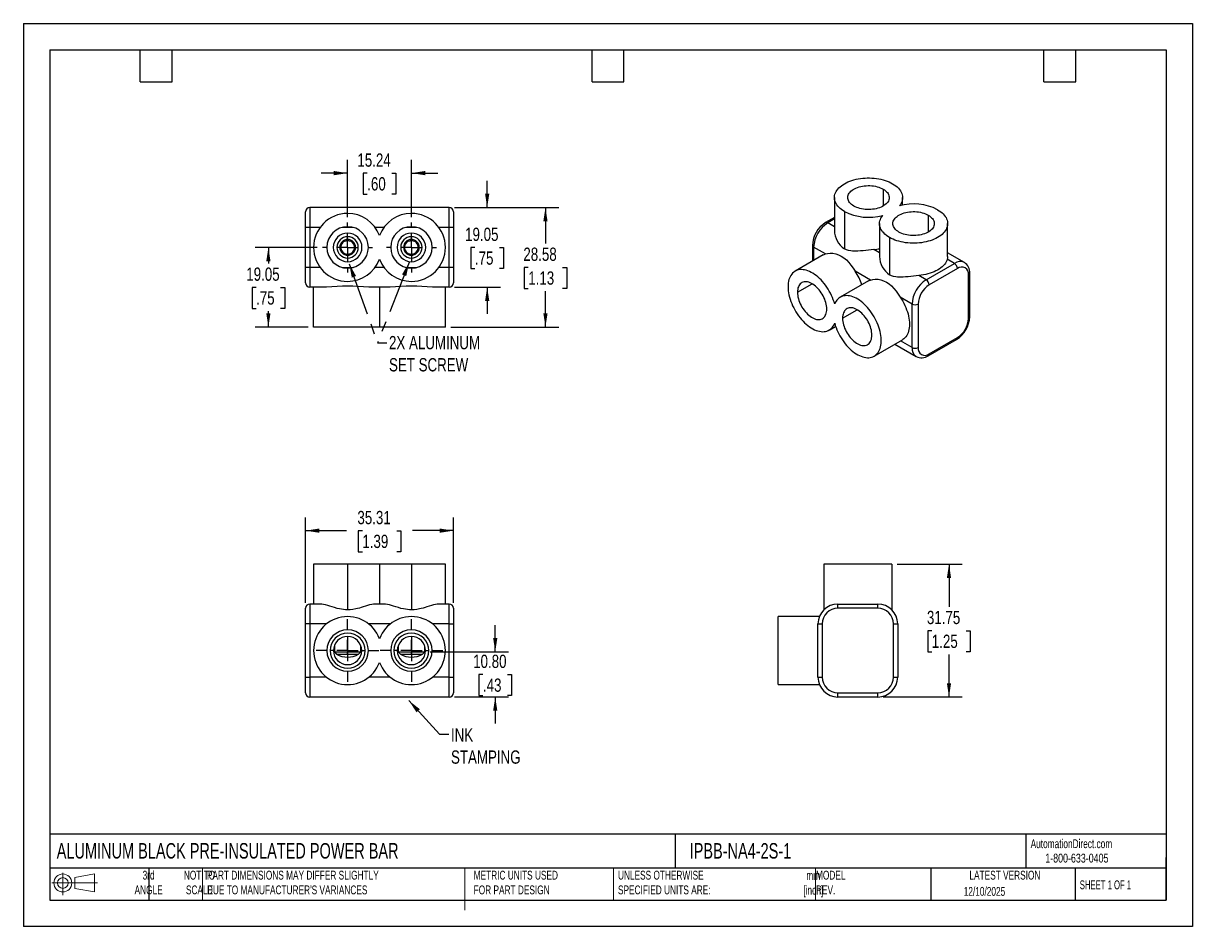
# Model space of a CAD drawing. Header units: millimetres. Extents: x 0 to 279, y 0 to 216.
import ezdxf

# ---------------------------------------------------------------- set-up
doc = ezdxf.new("R2010")
doc.units = ezdxf.units.MM
doc.linetypes.add('CENTERX2', pattern=[20.32, 12.7, -2.54, 2.54, -2.54])
doc.layers.add('CENTER', color=40, linetype='CENTERX2')
doc.layers.add('SLD-DEFPOINTS', color=7, linetype='Continuous')
doc.layers.add('DIMENSIONS', color=140, linetype='Continuous', lineweight=25)
doc.layers.add('TEXT', color=140, linetype='Continuous', lineweight=25)
doc.styles.add('SLDTEXTSTYLE0', font='TXT', dxfattribs={"width": 0.7})
doc.styles.add('SLDTEXTSTYLE1', font='TXT', dxfattribs={"width": 0.65})
doc.styles.add('SLDTEXTSTYLE2', font='TXT', dxfattribs={"width": 0.75})
doc.dimstyles.new('SLDDIMSTYLE0', dxfattribs={"dimtxt": 3.175, "dimasz": 3.302, "dimexe": 0, "dimexo": 0.0625, "dimgap": 0.79375, "dimtad": 0, "dimtih": 1, "dimtoh": 1, "dimrnd": 1e-09, "dimzin": 12, "dimdsep": 46, "dimtxsty": 'SLDTEXTSTYLE2', "dimsah": 1, "dimcen": 0.09, "dimadec": 0, "dimazin": 3, "dimtfac": 1, "dimtofl": 0, "dimtmove": 0, "dimatfit": 3, "dimfxl": 0, "dimfrac": 2, "dimtolj": 1, "dimtzin": 12, "dimarcsym": 0})
doc.dimstyles.new('SLDDIMSTYLE1', dxfattribs={"dimtxt": 3.175, "dimasz": 3.302, "dimexe": 0, "dimexo": 0.0625, "dimgap": 0.79375, "dimtad": 0, "dimtih": 1, "dimtoh": 1, "dimrnd": 1e-09, "dimzin": 4, "dimdsep": 46, "dimtxsty": 'SLDTEXTSTYLE2', "dimsah": 1, "dimcen": 0.09, "dimadec": 0, "dimazin": 1, "dimtfac": 1, "dimtmove": 0, "dimatfit": 0, "dimfxl": 0, "dimfrac": 2, "dimtolj": 1, "dimtzin": 12, "dimarcsym": 0})
doc.dimstyles.new('SLDDIMSTYLE2', dxfattribs={"dimtxt": 0.18, "dimasz": 3.302, "dimexe": 0, "dimexo": 0.0625, "dimgap": 0, "dimtad": 0, "dimtih": 1, "dimtoh": 1, "dimdec": 0, "dimrnd": 1e-09, "dimzin": 0, "dimdsep": 46, "dimtxsty": 'Standard', "dimsah": 1, "dimcen": 0.09, "dimadec": 0, "dimazin": 0, "dimtfac": 3.302, "dimtdec": 0, "dimtofl": 0, "dimtmove": 0, "dimatfit": 3, "dimfxl": 0, "dimfrac": 2, "dimtolj": 1, "dimtzin": 0, "dimarcsym": 0})
doc.dimstyles.new('SLDDIMSTYLE3', dxfattribs={"dimtxt": 3.175, "dimasz": 3.302, "dimexe": 0, "dimexo": 0.0625, "dimgap": 0.79375, "dimtad": 0, "dimtih": 1, "dimtoh": 1, "dimrnd": 1e-09, "dimzin": 12, "dimdsep": 46, "dimtxsty": 'SLDTEXTSTYLE2', "dimsah": 1, "dimcen": 0.09, "dimadec": 0, "dimazin": 3, "dimtfac": 1, "dimtmove": 0, "dimatfit": 0, "dimfxl": 0, "dimfrac": 2, "dimtolj": 1, "dimtzin": 12, "dimarcsym": 0})

# ---------------------------------------------------------------- blocks, each defined once
blk = doc.blocks.new('Block11')
at = {"color": 7, "linetype": 'Continuous', "lineweight": 18}
for p, q in [((0, 2.88), (10.87, 2.88)), ((2.59, 5.31), (2.59, 0)), ((5.48, 4.17), (10.18, 5.03)), ((5.48, 1.6), (5.48, 4.17)), ((10.18, 5.03), (10.18, 0.73)), ((5.48, 1.6), (10.18, 0.73))]:
    blk.add_line(p, q, dxfattribs=at)
for radius in [2.15, 1.29]:
    blk.add_circle((2.59, 2.88), radius, dxfattribs=at)
blk = doc.blocks.new('Block12')
at = {"layer": 'SLD-DEFPOINTS'}
blk.add_blockref('Block11', (0, 0), dxfattribs=at)
blk = doc.blocks.new('_D')
at = {"layer": 'DIMENSIONS'}
for p, q in [((67.45, 77.37), (67.45, 97.83)), ((102.76, 77.37), (102.76, 97.83)), ((67.45, 94.65), (77.25, 94.65)), ((81, 94.63), (80.03, 94.63)), ((80.03, 94.63), (80.03, 89.59)), ((89.21, 94.63), (90.18, 94.63)), ((90.18, 94.63), (90.18, 89.59)), ((102.76, 94.65), (92.96, 94.65)), ((80.03, 89.59), (81, 89.59)), ((90.18, 89.59), (89.21, 89.59))]:
    blk.add_line(p, q, dxfattribs=at)
for points in [[(67.45, 94.65), (70.75, 94.14), (70.75, 95.16)], [(102.76, 94.65), (99.45, 95.16), (99.45, 94.14)]]:
    blk.add_solid(points, dxfattribs=at)
at = {"layer": 'DIMENSIONS', "char_height": 3.175, "attachment_point": 1, "style": 'SLDTEXTSTYLE2'}
for s, insert in [('35.31', (79.82, 99.37)), ('1.39', (81, 93.68))]:
    blk.add_mtext(s, dxfattribs=dict(at, insert=insert))
blk = doc.blocks.new('_D_1')
at = {"layer": 'DIMENSIONS'}
for p, q in [((112.76, 65.68), (112.76, 72.03)), ((97.17, 65.68), (115.93, 65.68)), ((109.82, 60.26), (108.86, 60.26)), ((108.86, 60.26), (108.86, 55.22)), ((115.69, 60.26), (116.66, 60.26)), ((116.66, 60.26), (116.66, 55.22)), ((103.01, 54.89), (115.93, 54.89)), ((108.86, 55.22), (109.82, 55.22)), ((112.76, 54.89), (112.76, 48.54)), ((116.66, 55.22), (115.69, 55.22))]:
    blk.add_line(p, q, dxfattribs=at)
for points in [[(112.76, 65.68), (113.26, 68.99), (112.25, 68.99)], [(112.76, 54.89), (112.25, 51.59), (113.26, 51.59)]]:
    blk.add_solid(points, dxfattribs=at)
at = {"layer": 'DIMENSIONS', "char_height": 3.175, "attachment_point": 1, "style": 'SLDTEXTSTYLE2'}
for s, insert in [('10.80', (107.48, 65)), ('.43', (109.82, 59.31))]:
    blk.add_mtext(s, dxfattribs=dict(at, insert=insert))
blk = doc.blocks.new('SW_CENTERMARKSYMBOL_0')
at = {"layer": 'CENTER', "color": 0}
for p, q in [((0, 5.08), (0, 7.493)), ((-5.08, 0), (-7.493, 0)), ((0, 0), (-2.54, 0)), ((0, 0), (0, 2.54)), ((0, 0), (0, -2.54)), ((0, 0), (2.54, 0)), ((5.08, 0), (7.493, 0)), ((0, -5.08), (0, -7.493))]:
    blk.add_line(p, q, dxfattribs=at)
blk = doc.blocks.new('SW_CENTERMARKSYMBOL_1')
at = {"layer": 'CENTER', "color": 0}
for p, q in [((0, 5.08), (0, 7.493)), ((-5.08, 0), (-7.493, 0)), ((0, 0), (-2.54, 0)), ((0, 0), (0, 2.54)), ((0, 0), (0, -2.54)), ((0, 0), (2.54, 0)), ((5.08, 0), (7.493, 0)), ((0, -5.08), (0, -7.493))]:
    blk.add_line(p, q, dxfattribs=at)
blk = doc.blocks.new('_D_2')
at = {"layer": 'DIMENSIONS'}
for p, q in [((77.48, 169.6), (77.48, 183.28)), ((92.72, 169.6), (92.72, 183.28)), ((77.48, 180.11), (71.13, 180.11)), ((82.17, 180.08), (81.2, 180.08)), ((81.2, 180.08), (81.2, 175.04)), ((88.04, 180.08), (89, 180.08)), ((89, 180.08), (89, 175.04)), ((92.72, 180.11), (99.07, 180.11)), ((81.2, 175.04), (82.17, 175.04)), ((89, 175.04), (88.04, 175.04))]:
    blk.add_line(p, q, dxfattribs=at)
for points in [[(77.48, 180.11), (74.18, 180.62), (74.18, 179.6)], [(92.72, 180.11), (96.03, 179.6), (96.03, 180.62)]]:
    blk.add_solid(points, dxfattribs=at)
at = {"layer": 'DIMENSIONS', "char_height": 3.175, "attachment_point": 1, "style": 'SLDTEXTSTYLE2'}
for s, insert in [('15.24', (79.82, 184.82)), ('.60', (82.17, 179.14))]:
    blk.add_mtext(s, dxfattribs=dict(at, insert=insert))
blk = doc.blocks.new('_D_3')
at = {"layer": 'DIMENSIONS'}
for p, q in [((103.01, 171.88), (127.93, 171.88)), ((124.76, 171.88), (124.76, 163.3)), ((120.65, 157.57), (119.68, 157.57)), ((119.68, 157.57), (119.68, 152.53)), ((128.86, 157.57), (129.83, 157.57)), ((129.83, 157.57), (129.83, 152.53)), ((119.68, 152.53), (120.65, 152.53)), ((124.76, 143.31), (124.76, 151.88)), ((129.83, 152.53), (128.86, 152.53)), ((102.12, 143.31), (127.93, 143.31))]:
    blk.add_line(p, q, dxfattribs=at)
for points in [[(124.76, 171.88), (124.25, 168.58), (125.26, 168.58)], [(124.76, 143.31), (125.26, 146.61), (124.25, 146.61)]]:
    blk.add_solid(points, dxfattribs=at)
at = {"layer": 'DIMENSIONS', "char_height": 3.175, "attachment_point": 1, "style": 'SLDTEXTSTYLE2'}
for s, insert in [('28.58', (119.48, 162.31)), ('1.13', (120.65, 156.62))]:
    blk.add_mtext(s, dxfattribs=dict(at, insert=insert))
blk = doc.blocks.new('_D_4')
at = {"layer": 'DIMENSIONS'}
for p, q in [((70.24, 162.36), (55.37, 162.36)), ((58.55, 162.36), (58.55, 158.54)), ((55.61, 152.81), (54.65, 152.81)), ((54.65, 152.81), (54.65, 147.77)), ((61.48, 152.81), (62.44, 152.81)), ((62.44, 152.81), (62.44, 147.77)), ((54.65, 147.77), (55.61, 147.77)), ((58.55, 143.31), (58.55, 147.12)), ((62.44, 147.77), (61.48, 147.77)), ((68.09, 143.31), (55.37, 143.31))]:
    blk.add_line(p, q, dxfattribs=at)
for points in [[(58.55, 162.36), (58.04, 159.05), (59.05, 159.05)], [(58.55, 143.31), (59.05, 146.61), (58.04, 146.61)]]:
    blk.add_solid(points, dxfattribs=at)
at = {"layer": 'DIMENSIONS', "char_height": 3.175, "attachment_point": 1, "style": 'SLDTEXTSTYLE2'}
for s, insert in [('19.05', (53.27, 157.55)), ('.75', (55.61, 151.86))]:
    blk.add_mtext(s, dxfattribs=dict(at, insert=insert))
blk = doc.blocks.new('_D_5')
at = {"layer": 'DIMENSIONS'}
for p, q in [((110.83, 171.88), (110.83, 178.23)), ((103.01, 171.88), (114.01, 171.88)), ((107.9, 162.33), (106.93, 162.33)), ((106.93, 162.33), (106.93, 157.29)), ((113.77, 162.33), (114.73, 162.33)), ((114.73, 162.33), (114.73, 157.29)), ((106.93, 157.29), (107.9, 157.29)), ((114.73, 157.29), (113.77, 157.29)), ((103.01, 152.83), (114.01, 152.83)), ((110.83, 152.83), (110.83, 146.48))]:
    blk.add_line(p, q, dxfattribs=at)
for points in [[(110.83, 171.88), (111.34, 175.18), (110.33, 175.18)], [(110.83, 152.83), (110.33, 149.53), (111.34, 149.53)]]:
    blk.add_solid(points, dxfattribs=at)
at = {"layer": 'DIMENSIONS', "char_height": 3.175, "attachment_point": 1, "style": 'SLDTEXTSTYLE2'}
for s, insert in [('19.05', (105.56, 167.07)), ('.75', (107.9, 161.39))]:
    blk.add_mtext(s, dxfattribs=dict(at, insert=insert))
blk = doc.blocks.new('SW_CENTERMARKSYMBOL_2')
at = {"layer": 'CENTER', "color": 0}
for p, q in [((0, 5.08), (0, 5.969)), ((-5.08, 0), (-5.969, 0)), ((0, 0), (-2.54, 0)), ((0, 0), (0, 2.54)), ((0, 0), (0, -2.54)), ((0, 0), (2.54, 0)), ((5.08, 0), (5.969, 0)), ((0, -5.08), (0, -5.969))]:
    blk.add_line(p, q, dxfattribs=at)
blk = doc.blocks.new('SW_CENTERMARKSYMBOL_3')
at = {"layer": 'CENTER', "color": 0}
for p, q in [((0, 5.08), (0, 5.969)), ((-5.08, 0), (-5.969, 0)), ((0, 0), (-2.54, 0)), ((0, 0), (0, 2.54)), ((0, 0), (0, -2.54)), ((0, 0), (2.54, 0)), ((5.08, 0), (5.969, 0)), ((0, -5.08), (0, -5.969))]:
    blk.add_line(p, q, dxfattribs=at)
blk = doc.blocks.new('_D_6')
at = {"layer": 'DIMENSIONS'}
for p, q in [((208.8, 86.64), (224.36, 86.64)), ((221.19, 86.64), (221.19, 76.47)), ((217.08, 70.74), (216.11, 70.74)), ((216.11, 70.74), (216.11, 65.7)), ((225.29, 70.74), (226.26, 70.74)), ((226.26, 70.74), (226.26, 65.7)), ((216.11, 65.7), (217.08, 65.7)), ((221.19, 54.89), (221.19, 65.05)), ((226.26, 65.7), (225.29, 65.7)), ((205.45, 54.89), (224.36, 54.89))]:
    blk.add_line(p, q, dxfattribs=at)
for points in [[(221.19, 86.64), (220.68, 83.34), (221.69, 83.34)], [(221.19, 54.89), (221.69, 58.19), (220.68, 58.19)]]:
    blk.add_solid(points, dxfattribs=at)
at = {"layer": 'DIMENSIONS', "char_height": 3.175, "attachment_point": 1, "style": 'SLDTEXTSTYLE2'}
for s, insert in [('31.75', (215.91, 75.48)), ('1.25', (217.08, 69.79))]:
    blk.add_mtext(s, dxfattribs=dict(at, insert=insert))

msp = doc.modelspace()

# ---------------------------------------------------------------- linework, layer by layer
at = {"color": 7, "linetype": 'Continuous'}
for p, q in [((0.002, 215.903), (0.002, 0.003)), ((0.002, 215.903), (279.402, 215.903)), ((279.402, 215.903), (279.402, 0.003)), ((279.402, 0.003), (0.002, 0.003))]:
    msp.add_line(p, q, dxfattribs=at)
for p, q in [((205.452, 176.288), (205.452, 172.244)), ((193.822, 174.266), (193.822, 166.406)), ((210.078, 172.481), (210.078, 174.266)), ((67.45, 167.132), (67.45, 170.866)), ((68.466, 171.882), (68.466, 167.132)), ((101.74, 171.882), (68.466, 171.882)), ((101.74, 167.132), (101.74, 171.882)), ((102.756, 170.866), (102.756, 167.132)), ((196.202, 170.948), (196.202, 162.039)), ((193.822, 169.501), (191.689, 168.27)), ((193.822, 169.158), (192.197, 168.22)), ((193.822, 167.282), (192.197, 168.22)), ((204.598, 168.045), (204.598, 160.185)), ((216.228, 170.067), (216.228, 166.023)), ((220.854, 160.185), (220.854, 168.045)), ((68.466, 167.132), (67.45, 167.132)), ((67.45, 157.582), (67.45, 167.132)), ((70.906, 167.132), (68.466, 167.132)), ((68.466, 167.132), (68.466, 157.582)), ((78.798, 167.132), (76.168, 167.132)), ((77.483, 165.341), (77.483, 165.786)), ((77.483, 164.897), (77.483, 165.341)), ((86.146, 167.132), (84.06, 167.132)), ((94.038, 167.132), (91.408, 167.132)), ((92.723, 165.341), (92.723, 165.786)), ((92.723, 164.897), (92.723, 165.341)), ((101.74, 167.132), (99.3, 167.132)), ((101.74, 157.582), (101.74, 167.132)), ((102.756, 167.132), (101.74, 167.132)), ((102.756, 167.132), (102.756, 157.582)), ((77.483, 163.989), (77.483, 164.243)), ((77.483, 162.357), (77.483, 163.989)), ((77.483, 162.357), (77.483, 160.725)), ((92.723, 163.989), (92.723, 164.243)), ((92.723, 162.357), (92.723, 163.989)), ((92.723, 162.357), (92.723, 160.725)), ((188.541, 162.818), (188.541, 159.049)), ((191.65, 160.78), (188.839, 162.403)), ((188.839, 162.403), (188.839, 159.221)), ((206.979, 164.727), (206.979, 155.818)), ((77.483, 160.725), (77.483, 160.471)), ((77.483, 159.817), (77.483, 159.372)), ((77.483, 159.372), (77.483, 158.928)), ((92.723, 160.725), (92.723, 160.471)), ((92.723, 159.817), (92.723, 159.372)), ((92.723, 159.372), (92.723, 158.928)), ((191.151, 160.556), (184.416, 156.667)), ((204.598, 161.061), (203.224, 161.854)), ((222.479, 158.536), (220.754, 159.532)), ((224.853, 158.771), (220.854, 161.08)), ((68.466, 157.582), (67.45, 157.582)), ((67.45, 153.848), (67.45, 157.582)), ((70.906, 157.582), (68.466, 157.582)), ((68.466, 157.582), (68.466, 152.832)), ((76.168, 157.582), (78.798, 157.582)), ((86.146, 157.582), (84.06, 157.582)), ((91.408, 157.582), (94.038, 157.582)), ((101.74, 157.582), (99.3, 157.582)), ((101.74, 152.832), (101.74, 157.582)), ((102.756, 157.582), (101.74, 157.582)), ((102.756, 157.582), (102.756, 153.848)), ((202.426, 154.559), (198.78, 156.664)), ((215.725, 154.638), (222.479, 158.536)), ((223.197, 157.292), (216.444, 153.393)), ((184.977, 151.65), (188.48, 153.672)), ((201.927, 154.334), (195.192, 150.446)), ((215.725, 154.638), (214, 155.633)), ((225.837, 145.376), (225.837, 155.767)), ((226.135, 145.791), (226.135, 156.182)), ((72.441, 152.832), (68.466, 152.832)), ((69.355, 143.307), (69.355, 152.832)), ((87.681, 152.832), (82.525, 152.832)), ((85.103, 152.832), (85.103, 143.307)), ((101.74, 152.832), (97.765, 152.832)), ((100.851, 143.307), (100.851, 152.832)), ((212.367, 148.82), (209.556, 150.443)), ((212.367, 138.429), (212.367, 148.82)), ((213.804, 148.82), (213.804, 138.429)), ((195.753, 145.429), (199.256, 147.451)), ((85.103, 143.307), (69.355, 143.307)), ((100.851, 143.307), (85.103, 143.307)), ((192.543, 142.589), (194.089, 143.482)), ((203.319, 136.368), (210.055, 140.256)), ((212.367, 138.429), (209.629, 140.01)), ((216.233, 136.44), (222.987, 140.338)), ((216.444, 136.905), (223.197, 140.803)), ((208.237, 139.207), (213.351, 136.255)), ((69.355, 86.638), (69.355, 77.113)), ((77.483, 86.638), (69.355, 86.638)), ((77.483, 86.638), (77.483, 75.728)), ((85.103, 86.638), (77.483, 86.638)), ((85.103, 86.638), (85.103, 77.113)), ((92.723, 86.638), (85.103, 86.638)), ((92.723, 86.638), (92.723, 75.728)), ((100.851, 86.638), (92.723, 86.638)), ((100.851, 77.113), (100.851, 86.638)), ((191.277, 86.638), (191.277, 75.728)), ((207.533, 86.638), (191.277, 86.638)), ((207.533, 86.638), (207.533, 75.728)), ((67.45, 72.364), (67.45, 76.097)), ((68.466, 77.113), (68.466, 72.364)), ((70.906, 77.113), (68.466, 77.113)), ((86.146, 77.113), (84.06, 77.113)), ((101.74, 77.113), (99.3, 77.113)), ((101.74, 72.364), (101.74, 77.113)), ((102.756, 76.097), (102.756, 72.364)), ((194.63, 76.097), (194.63, 77.113)), ((194.63, 77.113), (204.18, 77.113)), ((204.18, 76.097), (194.63, 76.097)), ((204.18, 76.097), (204.18, 77.113)), ((190.215, 74.116), (180.355, 74.116)), ((180.355, 57.86), (180.355, 74.116)), ((67.45, 59.638), (67.45, 72.364)), ((68.466, 72.364), (67.45, 72.364)), ((72.441, 72.364), (68.466, 72.364)), ((68.466, 72.364), (68.466, 59.638)), ((87.681, 72.364), (82.525, 72.364)), ((101.74, 72.364), (97.765, 72.364)), ((101.74, 59.638), (101.74, 72.364)), ((101.74, 72.364), (102.756, 72.364)), ((102.756, 72.364), (102.756, 59.638)), ((189.88, 72.364), (190.896, 72.364)), ((189.88, 59.638), (189.88, 72.364)), ((190.896, 72.364), (190.896, 59.638)), ((207.914, 59.638), (207.914, 72.364)), ((207.914, 72.364), (208.93, 72.364)), ((208.93, 72.364), (208.93, 59.638)), ((74.308, 67.104), (74.308, 65.683)), ((77.483, 69.354), (77.483, 65.683)), ((80.658, 65.683), (80.658, 67.104)), ((89.548, 67.104), (89.548, 65.683)), ((92.723, 69.354), (92.723, 65.683)), ((95.898, 65.683), (95.898, 67.104)), ((74.118, 65.988), (73.292, 65.988)), ((74.308, 65.683), (74.862, 65.129)), ((74.308, 65.683), (77.483, 65.683)), ((74.862, 65.129), (77.483, 65.129)), ((77.483, 65.129), (77.483, 65.683)), ((77.483, 65.683), (80.658, 65.683)), ((77.483, 65.129), (80.104, 65.129)), ((80.104, 65.129), (80.658, 65.683)), ((80.849, 65.988), (81.674, 65.988)), ((89.358, 65.988), (88.532, 65.988)), ((89.548, 65.683), (90.102, 65.129)), ((89.548, 65.683), (92.723, 65.683)), ((90.102, 65.129), (92.723, 65.129)), ((92.723, 65.129), (92.723, 65.683)), ((92.723, 65.683), (95.898, 65.683)), ((92.723, 65.129), (95.344, 65.129)), ((95.344, 65.129), (95.898, 65.683)), ((96.089, 65.988), (96.914, 65.988)), ((67.45, 59.638), (68.466, 59.638)), ((67.45, 55.904), (67.45, 59.638)), ((68.466, 59.638), (68.466, 54.888)), ((72.409, 59.638), (68.466, 59.638)), ((87.649, 59.638), (82.557, 59.638)), ((101.74, 59.638), (97.797, 59.638)), ((101.74, 54.888), (101.74, 59.638)), ((101.74, 59.638), (102.756, 59.638)), ((102.756, 59.638), (102.756, 55.904)), ((189.88, 59.638), (190.896, 59.638)), ((207.914, 59.638), (208.93, 59.638)), ((180.355, 57.86), (190.225, 57.86)), ((194.63, 55.904), (204.18, 55.904)), ((194.63, 54.888), (194.63, 55.904)), ((204.18, 54.888), (204.18, 55.904)), ((101.74, 54.888), (68.466, 54.888)), ((204.18, 54.888), (194.63, 54.888))]:
    msp.add_line(p, q)
at = {"color": 140, "linetype": 'Continuous', "lineweight": 18}
for p, q in [((42.837, 13.97), (42.837, 6.35)), ((105.484, 13.97), (105.484, 6.35)), ((105.484, 11.592), (105.484, 3.972)), ((140.998, 13.97), (140.998, 6.35)), ((189.301, 13.97), (189.301, 6.35))]:
    msp.add_line(p, q, dxfattribs=at)
at = {"flags": 128}
for points in [[(196.202, 170.948), (195.824, 171.182), (195.473, 171.431), (195.153, 171.693), (194.865, 171.966), (194.61, 172.251), (194.388, 172.545), (194.203, 172.847), (194.053, 173.155), (193.94, 173.469), (193.864, 173.786), (193.826, 174.106), (193.826, 174.426), (193.864, 174.746), (193.94, 175.063), (194.053, 175.377), (194.203, 175.686), (194.388, 175.988), (194.61, 176.281), (194.865, 176.566), (195.153, 176.84), (195.473, 177.101), (195.824, 177.35), (196.202, 177.584), (196.608, 177.803), (197.038, 178.005), (197.492, 178.19), (197.966, 178.356), (198.459, 178.504), (198.968, 178.631), (199.491, 178.738), (200.025, 178.825), (200.569, 178.89), (201.119, 178.934), (201.672, 178.956), (202.227, 178.956), (202.781, 178.934), (203.331, 178.89), (203.874, 178.825), (204.409, 178.738), (204.932, 178.631), (205.441, 178.504), (205.933, 178.356), (206.408, 178.19), (206.861, 178.005), (207.291, 177.803), (207.697, 177.584)], [(198.447, 172.244), (198.148, 172.434), (197.878, 172.638), (197.642, 172.855), (197.44, 173.084), (197.275, 173.322), (197.147, 173.568), (197.058, 173.819), (197.008, 174.074), (196.998, 174.33), (197.028, 174.586), (197.097, 174.84), (197.206, 175.088), (197.353, 175.331), (197.537, 175.564), (197.756, 175.787), (198.009, 175.998), (198.294, 176.195), (198.608, 176.377), (198.949, 176.541), (199.315, 176.687), (199.701, 176.814), (200.106, 176.92), (200.525, 177.005), (200.956, 177.067), (201.395, 177.107), (201.839, 177.125), (202.283, 177.119), (202.725, 177.09), (203.16, 177.039), (203.586, 176.965), (203.998, 176.869), (204.394, 176.753), (204.77, 176.617), (205.124, 176.461), (205.452, 176.288)], [(205.452, 176.288), (205.752, 176.099), (206.021, 175.894), (206.258, 175.677), (206.459, 175.449), (206.625, 175.211), (206.753, 174.965), (206.842, 174.713), (206.892, 174.458), (206.901, 174.202), (206.872, 173.946), (206.802, 173.693), (206.693, 173.444), (206.547, 173.202), (206.363, 172.968), (206.144, 172.745), (205.89, 172.534), (205.606, 172.337), (205.291, 172.156), (204.95, 171.991), (204.585, 171.845), (204.198, 171.718), (203.794, 171.612), (203.374, 171.528), (202.943, 171.465), (202.504, 171.425), (202.061, 171.408), (201.617, 171.413), (201.175, 171.442), (200.74, 171.494), (200.314, 171.567), (199.901, 171.663), (199.505, 171.779), (199.129, 171.916), (198.775, 172.071), (198.447, 172.244)], [(207.697, 177.584), (208.093, 177.339), (208.457, 177.077), (208.789, 176.802), (209.085, 176.513), (209.345, 176.213), (209.567, 175.903), (209.75, 175.585), (209.893, 175.26), (209.996, 174.93), (210.058, 174.597), (210.078, 174.261), (210.056, 173.926), (209.994, 173.593), (209.89, 173.263), (209.745, 172.938), (209.561, 172.62), (209.338, 172.31)], [(218.473, 171.363), (218.852, 171.129), (219.202, 170.88), (219.523, 170.619), (219.811, 170.345), (220.066, 170.06), (220.287, 169.766), (220.473, 169.465), (220.623, 169.156), (220.736, 168.842), (220.811, 168.525), (220.849, 168.205), (220.849, 167.885), (220.811, 167.565), (220.736, 167.248), (220.623, 166.934), (220.473, 166.626), (220.287, 166.324), (220.066, 166.03), (219.811, 165.745), (219.523, 165.472), (219.202, 165.21), (218.852, 164.961), (218.473, 164.727), (218.068, 164.509), (217.637, 164.306), (217.184, 164.122), (216.71, 163.955), (216.217, 163.808), (215.708, 163.68), (215.185, 163.573), (214.65, 163.486), (214.107, 163.421), (213.557, 163.378), (213.004, 163.356), (212.449, 163.356), (211.895, 163.378), (211.345, 163.421), (210.802, 163.486), (210.267, 163.573), (209.744, 163.68), (209.235, 163.808), (208.742, 163.955), (208.268, 164.122), (207.815, 164.306), (207.384, 164.509), (206.979, 164.727)], [(209.224, 166.023), (208.924, 166.213), (208.655, 166.417), (208.418, 166.634), (208.216, 166.863), (208.051, 167.101), (207.923, 167.346), (207.834, 167.598), (207.784, 167.853), (207.774, 168.109), (207.804, 168.365), (207.874, 168.619), (207.982, 168.867), (208.129, 169.11), (208.313, 169.343), (208.532, 169.566), (208.785, 169.777), (209.07, 169.974), (209.384, 170.156), (209.726, 170.32), (210.091, 170.466), (210.477, 170.593), (210.882, 170.699), (211.302, 170.784), (211.733, 170.846), (212.171, 170.886), (212.615, 170.904), (213.059, 170.898), (213.501, 170.869), (213.936, 170.818), (214.362, 170.744), (214.774, 170.648), (215.17, 170.532), (215.547, 170.395), (215.9, 170.24), (216.228, 170.067)], [(206.979, 164.727), (206.583, 164.973), (206.218, 165.234), (205.887, 165.509), (205.591, 165.798), (205.331, 166.098), (205.109, 166.408), (204.926, 166.726), (204.782, 167.051), (204.68, 167.381), (204.618, 167.715), (204.598, 168.05), (204.619, 168.385), (204.682, 168.718), (204.786, 169.048), (204.93, 169.373), (205.115, 169.691), (205.338, 170.001)], [(216.228, 170.067), (216.528, 169.878), (216.797, 169.673), (217.034, 169.456), (217.236, 169.228), (217.401, 168.989), (217.529, 168.744), (217.618, 168.492), (217.668, 168.237), (217.678, 167.981), (217.648, 167.725), (217.578, 167.472), (217.47, 167.223), (217.323, 166.981), (217.139, 166.747), (216.92, 166.524), (216.667, 166.313), (216.382, 166.116), (216.068, 165.935), (215.727, 165.77), (215.361, 165.624), (214.975, 165.497), (214.57, 165.391), (214.151, 165.307), (213.72, 165.244), (213.281, 165.204), (212.837, 165.187), (212.393, 165.192), (211.951, 165.221), (211.516, 165.272), (211.09, 165.346), (210.678, 165.442), (210.282, 165.558), (209.905, 165.695), (209.552, 165.85), (209.224, 166.023)], [(75.635, 162.357), (75.789, 162.622), (75.937, 162.88)], [(75.937, 161.834), (75.789, 162.092), (75.635, 162.357)], [(76.257, 163.434), (76.406, 163.692), (76.559, 163.957)], [(76.559, 163.957), (76.866, 163.957), (77.163, 163.957)], [(77.803, 163.957), (78.1, 163.957), (78.407, 163.957)], [(78.407, 163.957), (78.56, 163.692), (78.709, 163.434)], [(79.029, 162.88), (79.177, 162.622), (79.331, 162.357)], [(79.331, 162.357), (79.177, 162.092), (79.029, 161.834)], [(90.875, 162.357), (91.029, 162.622), (91.177, 162.88)], [(91.177, 161.834), (91.029, 162.092), (90.875, 162.357)], [(91.497, 163.434), (91.646, 163.692), (91.799, 163.957)], [(91.799, 163.957), (92.106, 163.957), (92.403, 163.957)], [(93.043, 163.957), (93.34, 163.957), (93.647, 163.957)], [(93.647, 163.957), (93.8, 163.692), (93.949, 163.434)], [(94.269, 162.88), (94.417, 162.622), (94.571, 162.357)], [(94.571, 162.357), (94.417, 162.092), (94.269, 161.834)], [(76.559, 160.757), (76.406, 161.022), (76.257, 161.279)], [(77.163, 160.757), (76.866, 160.757), (76.559, 160.757)], [(78.407, 160.757), (78.1, 160.757), (77.803, 160.757)], [(78.709, 161.279), (78.56, 161.022), (78.407, 160.757)], [(91.799, 160.757), (91.646, 161.022), (91.497, 161.279)], [(92.403, 160.757), (92.106, 160.757), (91.799, 160.757)], [(93.647, 160.757), (93.34, 160.757), (93.043, 160.757)], [(93.949, 161.279), (93.8, 161.022), (93.647, 160.757)], [(191.151, 160.556), (191.346, 160.658), (191.65, 160.78)], [(191.65, 160.78), (192.193, 160.915), (192.807, 160.975), (193.458, 160.949), (194.128, 160.829), (194.798, 160.61), (195.453, 160.289), (196.075, 159.873), (196.667, 159.364), (197.229, 158.771), (197.759, 158.118), (198.274, 157.406), (198.78, 156.664)], [(203.224, 161.854), (202.595, 161.79), (201.951, 161.714), (201.296, 161.635), (200.664, 161.563), (200.047, 161.503), (199.442, 161.462), (198.98, 161.447), (198.541, 161.451), (198.123, 161.477), (197.725, 161.525), (197.175, 161.64), (196.668, 161.811), (196.202, 162.039)], [(220.754, 159.532), (220.645, 159.211), (220.498, 158.894), (220.313, 158.585), (220.092, 158.284), (219.834, 157.992), (219.542, 157.712), (219.217, 157.443), (218.86, 157.189), (218.473, 156.95), (218.059, 156.726), (217.618, 156.52), (217.154, 156.333), (216.668, 156.164), (216.163, 156.015), (215.641, 155.887), (215.105, 155.781), (214.557, 155.696), (214, 155.633)], [(220.854, 160.185), (220.829, 159.875), (220.754, 159.532)], [(193.867, 148.827), (193.715, 149.342), (193.538, 149.859), (193.335, 150.375), (193.11, 150.887), (192.861, 151.393), (192.592, 151.89), (192.303, 152.376), (191.995, 152.849), (191.67, 153.307), (191.329, 153.746), (190.975, 154.166), (190.609, 154.564), (190.232, 154.937), (189.847, 155.285), (189.455, 155.606), (189.058, 155.897), (188.659, 156.158), (188.259, 156.387), (187.86, 156.584), (187.463, 156.747), (187.072, 156.875), (186.688, 156.969), (186.312, 157.026), (185.947, 157.048), (185.594, 157.034), (185.255, 156.984), (184.932, 156.898), (184.625, 156.777), (184.338, 156.621), (184.071, 156.431), (183.825, 156.208), (183.601, 155.954), (183.402, 155.669), (183.227, 155.354), (183.077, 155.012), (182.954, 154.643), (182.857, 154.251), (182.788, 153.835), (182.746, 153.4), (182.732, 152.946)], [(191.982, 147.606), (191.968, 147.977), (191.925, 148.361), (191.855, 148.755), (191.758, 149.156), (191.635, 149.561), (191.486, 149.967), (191.313, 150.37), (191.117, 150.766), (190.9, 151.154), (190.663, 151.53), (190.409, 151.89), (190.139, 152.231), (189.856, 152.552), (189.562, 152.85), (189.259, 153.121), (188.949, 153.364), (188.636, 153.578), (188.322, 153.759), (188.009, 153.907), (187.7, 154.021), (187.397, 154.099), (187.103, 154.142), (186.82, 154.148), (186.55, 154.117), (186.296, 154.051), (186.059, 153.949), (185.842, 153.812), (185.646, 153.641), (185.473, 153.438), (185.324, 153.205), (185.2, 152.942), (185.103, 152.653), (185.033, 152.34), (184.991, 152.004), (184.977, 151.65)], [(201.927, 154.334), (202.127, 154.439), (202.426, 154.559)], [(202.426, 154.559), (202.969, 154.694), (203.583, 154.754), (204.234, 154.728), (204.905, 154.608), (205.574, 154.389), (206.229, 154.068), (206.852, 153.652), (207.443, 153.143), (208.006, 152.55), (208.535, 151.897), (209.051, 151.185), (209.556, 150.443)], [(214, 155.633), (213.371, 155.569), (212.727, 155.493), (212.072, 155.414), (211.441, 155.342), (210.823, 155.282), (210.218, 155.241), (209.756, 155.226), (209.317, 155.23), (208.899, 155.255), (208.501, 155.303), (207.951, 155.419), (207.445, 155.59), (206.979, 155.818)], [(182.732, 152.946), (182.746, 152.476), (182.788, 151.992), (182.857, 151.497), (182.954, 150.993), (183.077, 150.482), (183.227, 149.967), (183.402, 149.45), (183.601, 148.934), (183.825, 148.422), (184.071, 147.915), (184.338, 147.417), (184.625, 146.929), (184.932, 146.455), (185.255, 145.996), (185.594, 145.554), (185.947, 145.132), (186.312, 144.732), (186.688, 144.356), (187.072, 144.006), (187.463, 143.682), (187.86, 143.388), (188.259, 143.124), (188.659, 142.891), (189.058, 142.691), (189.455, 142.524), (189.847, 142.392), (190.232, 142.296), (190.609, 142.234), (190.975, 142.209), (191.329, 142.219), (191.67, 142.266), (191.995, 142.348), (192.303, 142.466), (192.592, 142.618), (192.861, 142.804), (193.11, 143.023), (193.335, 143.275), (193.538, 143.557), (193.715, 143.869), (193.867, 144.208)], [(184.977, 151.65), (184.991, 151.279), (185.033, 150.895), (185.103, 150.501), (185.2, 150.1), (185.324, 149.695), (185.473, 149.289), (185.646, 148.887), (185.842, 148.49), (186.059, 148.102), (186.296, 147.727), (186.55, 147.367), (186.82, 147.025), (187.103, 146.704), (187.397, 146.407), (187.7, 146.135), (188.009, 145.892), (188.322, 145.679), (188.636, 145.497), (188.949, 145.349), (189.259, 145.235), (189.562, 145.157), (189.856, 145.115), (190.139, 145.109), (190.409, 145.139), (190.663, 145.206), (190.9, 145.308), (191.117, 145.445), (191.313, 145.615), (191.486, 145.818), (191.635, 146.052), (191.758, 146.314), (191.855, 146.603), (191.925, 146.917), (191.968, 147.252), (191.982, 147.606)], [(193.867, 144.208), (194.018, 143.699), (194.193, 143.189), (194.392, 142.679), (194.614, 142.174), (194.858, 141.674), (195.122, 141.182), (195.407, 140.7), (195.709, 140.232), (196.028, 139.778), (196.363, 139.342), (196.711, 138.925), (197.071, 138.529), (197.442, 138.156), (197.821, 137.808), (198.207, 137.487), (198.598, 137.193), (198.992, 136.929), (199.387, 136.696), (199.782, 136.494), (200.174, 136.325), (200.562, 136.19), (200.944, 136.088), (201.317, 136.022), (201.681, 135.99), (202.034, 135.993), (202.373, 136.032), (202.697, 136.105), (203.006, 136.213), (203.296, 136.355), (203.568, 136.53), (203.819, 136.738), (204.048, 136.977), (204.255, 137.247), (204.438, 137.546), (204.596, 137.872), (204.73, 138.225), (204.837, 138.602), (204.918, 139.002), (204.972, 139.423), (205, 139.863), (205, 140.319), (204.972, 140.791), (204.918, 141.274), (204.837, 141.768), (204.73, 142.269), (204.596, 142.776), (204.438, 143.285), (204.255, 143.796), (204.048, 144.304), (203.819, 144.808), (203.568, 145.306), (203.296, 145.794), (203.006, 146.272), (202.697, 146.735), (202.373, 147.183), (202.034, 147.613), (201.681, 148.024), (201.317, 148.412), (200.944, 148.777), (200.562, 149.116), (200.174, 149.428), (199.782, 149.712), (199.387, 149.966), (198.992, 150.189), (198.598, 150.38), (198.207, 150.538), (197.821, 150.662), (197.442, 150.752), (197.071, 150.807), (196.711, 150.827), (196.363, 150.812), (196.028, 150.762), (195.709, 150.677), (195.407, 150.558), (195.122, 150.405), (194.858, 150.219), (194.614, 150), (194.392, 149.751), (194.193, 149.471), (194.018, 149.163), (193.867, 148.827)], [(209.556, 150.443), (209.859, 149.971), (210.143, 149.486), (210.408, 148.991), (210.652, 148.488), (210.873, 147.979), (211.071, 147.467), (211.244, 146.954), (211.393, 146.442), (211.516, 145.935), (211.612, 145.434), (211.681, 144.942), (211.723, 144.461), (211.738, 143.994), (211.725, 143.543), (211.685, 143.109), (211.618, 142.696), (211.524, 142.304), (211.403, 141.937), (211.256, 141.595), (211.084, 141.28), (210.888, 140.994), (210.669, 140.739), (210.427, 140.514), (210.163, 140.322), (210.055, 140.256)], [(202.758, 141.385), (202.744, 141.756), (202.702, 142.14), (202.632, 142.534), (202.535, 142.935), (202.411, 143.34), (202.262, 143.746), (202.089, 144.149), (201.893, 144.545), (201.676, 144.933), (201.439, 145.308), (201.185, 145.669), (200.915, 146.01), (200.632, 146.331), (200.338, 146.629), (200.035, 146.9), (199.726, 147.143), (199.413, 147.357), (199.099, 147.538), (198.786, 147.686), (198.476, 147.8), (198.173, 147.878), (197.879, 147.921), (197.596, 147.927), (197.326, 147.896), (197.072, 147.83), (196.835, 147.728), (196.618, 147.591), (196.422, 147.42), (196.249, 147.217), (196.1, 146.983), (195.977, 146.721), (195.88, 146.432), (195.81, 146.119), (195.767, 145.783), (195.753, 145.429)], [(195.753, 145.429), (195.767, 145.058), (195.81, 144.674), (195.88, 144.28), (195.977, 143.879), (196.1, 143.474), (196.249, 143.068), (196.422, 142.666), (196.618, 142.269), (196.835, 141.881), (197.072, 141.506), (197.326, 141.146), (197.596, 140.804), (197.879, 140.483), (198.173, 140.185), (198.476, 139.914), (198.786, 139.671), (199.099, 139.458), (199.413, 139.276), (199.726, 139.128), (200.035, 139.014), (200.338, 138.936), (200.632, 138.894), (200.915, 138.888), (201.185, 138.918), (201.439, 138.985), (201.676, 139.087), (201.893, 139.224), (202.089, 139.394), (202.262, 139.597), (202.411, 139.831), (202.535, 140.093), (202.632, 140.382), (202.702, 140.696), (202.744, 141.031), (202.758, 141.385)], [(77.483, 75.728), (77.009, 75.742), (76.53, 75.783), (76.048, 75.851), (75.563, 75.943), (74.974, 76.081), (74.384, 76.244), (73.794, 76.422), (73.245, 76.593), (72.721, 76.754), (72.221, 76.896), (71.737, 77.012), (71.299, 77.087), (70.906, 77.113)], [(84.06, 77.113), (83.669, 77.087), (83.232, 77.013), (82.749, 76.897), (82.249, 76.755), (81.725, 76.595), (81.177, 76.424), (80.733, 76.288), (80.29, 76.161), (79.847, 76.045), (79.405, 75.943), (78.758, 75.825), (78.117, 75.753), (77.483, 75.728)], [(92.723, 75.728), (92.249, 75.742), (91.77, 75.783), (91.288, 75.851), (90.803, 75.943), (90.214, 76.081), (89.624, 76.244), (89.034, 76.422), (88.485, 76.593), (87.961, 76.754), (87.461, 76.896), (86.977, 77.012), (86.539, 77.087), (86.146, 77.113)], [(99.3, 77.113), (98.909, 77.087), (98.472, 77.013), (97.989, 76.897), (97.489, 76.755), (96.965, 76.595), (96.417, 76.424), (95.973, 76.288), (95.53, 76.161), (95.087, 76.045), (94.645, 75.943), (93.998, 75.825), (93.357, 75.753), (92.723, 75.728)]]:
    msp.add_lwpolyline(points, dxfattribs=at)
for centre, radius, start, end in [((68.466, 170.866), 1.016, 90, 180), ((77.483, 162.357), 8.128, 90, 270), ((77.483, 162.357), 8.128, 20.36413, 90), ((92.723, 162.357), 8.128, 90, 159.63587), ((92.723, 162.357), 8.128, 270, 90), ((101.74, 170.866), 1.016, 0, 90), ((201.988, 182.222), 12.671, 242.83227, 285.32873), ((212.688, 160.09), 12.671, 62.83227, 105.32873), ((195.245, 162.582), 6.708, 122.01099, 177.98858), ((196.115, 162.08), 7.284, 122.54186, 177.45814), ((191.902, 167.833), 0.487, 52.72882, 116.13391), ((77.483, 162.357), 4.953, 90, 270), ((77.483, 162.357), 3.429, 90, 270), ((77.483, 162.357), 2.54, 90, 270), ((77.483, 162.357), 4.953, 270, 90), ((77.483, 162.357), 3.429, 270, 90), ((77.483, 162.357), 2.54, 270, 90), ((92.723, 162.357), 4.953, 90, 270), ((92.723, 162.357), 3.429, 90, 270), ((92.723, 162.357), 2.54, 90, 270), ((92.723, 162.357), 4.953, 270, 90), ((92.723, 162.357), 3.429, 270, 90), ((92.723, 162.357), 2.54, 270, 90), ((199.068, 166.434), 5.247, 180.30436, 236.89156), ((77.483, 162.357), 1.886, 90, 270), ((77.483, 162.357), 1.632, 161.32042, 198.67958), ((77.483, 162.357), 1.632, 138.67958, 161.32042), ((77.483, 162.357), 1.632, 101.32042, 138.67958), ((77.483, 162.357), 1.632, 90, 101.32042), ((77.483, 162.357), 1.886, 270, 90), ((77.483, 162.357), 1.632, 78.67958, 90), ((77.483, 162.357), 1.632, 41.32042, 78.67958), ((77.483, 162.357), 1.632, 18.67958, 41.32042), ((77.483, 162.357), 1.632, 341.32042, 18.67958), ((92.723, 162.357), 1.886, 90, 270), ((92.723, 162.357), 1.632, 161.32042, 198.67958), ((92.723, 162.357), 1.632, 138.67958, 161.32042), ((92.723, 162.357), 1.632, 101.32042, 138.67958), ((92.723, 162.357), 1.632, 90, 101.32042), ((92.723, 162.357), 1.886, 270, 90), ((92.723, 162.357), 1.632, 78.67958, 90), ((92.723, 162.357), 1.632, 41.32042, 78.67958), ((92.723, 162.357), 1.632, 18.67958, 41.32042), ((92.723, 162.357), 1.632, 341.32042, 18.67958), ((189.027, 162.852), 0.487, 183.87612, 247.27904), ((202.03, 175.006), 13.206, 275.18849, 281.21412), ((77.483, 162.357), 1.632, 198.67958, 221.32042), ((77.483, 162.357), 1.632, 221.32042, 258.67958), ((77.483, 162.357), 1.632, 258.67958, 270), ((77.483, 162.357), 1.632, 270, 281.32042), ((77.483, 162.357), 8.128, 270, 339.63587), ((77.483, 162.357), 1.632, 281.32042, 318.67958), ((77.483, 162.357), 1.632, 318.67958, 341.32042), ((92.723, 162.357), 8.128, 200.36413, 270), ((92.723, 162.357), 1.632, 198.67958, 221.32042), ((92.723, 162.357), 1.632, 221.32042, 258.67958), ((92.723, 162.357), 1.632, 258.67958, 270), ((92.723, 162.357), 1.632, 270, 281.32042), ((92.723, 162.357), 1.632, 281.32042, 318.67958), ((92.723, 162.357), 1.632, 318.67958, 341.32042), ((209.845, 160.213), 5.247, 180.30436, 236.89156), ((187.402, 149.001), 13.717, 18.88896, 33.96151), ((223.865, 156.636), 2.352, 65.09, 126.1254), ((221.637, 157.221), 1.561, 2.60548, 57.39452), ((224.223, 156.019), 1.634, 351.11935, 128.8699), ((223.265, 156.373), 2.876, 356.19078, 56.38506), ((68.466, 153.848), 1.016, 180, 270), ((101.74, 153.848), 1.016, 270, 0), ((219.644, 148.497), 7.284, 122.54181, 177.45819), ((214.884, 153.322), 1.561, 2.60548, 57.39452), ((225.626, 156.233), 0.511, 294.37569, 354.29341), ((77.483, 106.799), 46.308, 83.7496, 96.2504), ((92.723, 106.799), 46.308, 83.7496, 96.2504), ((219.521, 148.568), 5.722, 122.52432, 177.47568), ((213.085, 150.207), 1.562, 242.60967, 297.39033), ((219.431, 146.026), 6.708, 302.01099, 357.98858), ((220.12, 145.628), 5.722, 302.52432, 357.47568), ((225.626, 145.842), 0.511, 294.37466, 354.3052), ((222.699, 140.748), 0.501, 305.01333, 6.29885), ((214.744, 138.195), 2.388, 174.35551, 234.23732), ((213.085, 139.816), 1.562, 242.60967, 297.39033), ((215.418, 138.177), 1.634, 171.11935, 308.8699), ((214.635, 138.809), 2.858, 243.20554, 304.00227), ((215.946, 136.85), 0.501, 305.0007, 6.3), ((68.466, 76.097), 1.016, 90, 180), ((101.74, 76.097), 1.016, 0, 90), ((194.63, 72.364), 4.75, 90, 180), ((194.63, 72.364), 3.734, 90, 180), ((204.18, 72.364), 4.75, 0, 90), ((204.18, 72.364), 3.734, 0, 90), ((77.483, 65.988), 8.128, 20.36413, 180), ((92.723, 65.988), 8.128, 200.36413, 159.63587), ((77.483, 65.988), 4.953, 0, 180), ((77.483, 65.988), 4.191, 0, 180), ((92.723, 65.988), 4.953, 0, 180), ((92.723, 65.988), 4.191, 0, 180), ((77.483, 65.988), 3.366, 0, 180), ((92.723, 65.988), 3.365, 0, 180), ((77.483, 65.988), 8.128, 180, 339.63587), ((77.483, 65.988), 4.953, 180, 0), ((77.483, 65.988), 4.191, 180, 0), ((77.483, 65.988), 3.366, 180, 0), ((77.483, 69.57), 5.156, 239.4529, 270), ((77.483, 69.57), 5.156, 270, 300.5471), ((92.723, 65.988), 4.953, 180, 0), ((92.723, 65.988), 4.191, 180, 0), ((92.723, 65.988), 3.365, 180, 0), ((92.723, 69.57), 5.156, 239.4529, 270), ((92.723, 69.57), 5.156, 270, 300.5471), ((194.63, 59.638), 4.75, 180, 270), ((194.63, 59.638), 3.734, 180, 270), ((204.18, 59.638), 4.75, 270, 0), ((204.18, 59.638), 3.734, 270, 0), ((68.466, 55.904), 1.016, 180, 270), ((101.74, 55.904), 1.016, 270, 0)]:
    msp.add_arc(centre, radius, start, end)
at = {"layer": 'TEXT'}
for p, q in [((6.35, 209.55), (273.05, 209.55)), ((6.35, 209.55), (6.35, 6.35)), ((27.94, 201.93), (27.94, 209.55)), ((35.56, 201.93), (35.56, 209.55)), ((135.89, 201.93), (135.89, 209.55)), ((143.51, 201.93), (143.51, 209.55)), ((243.84, 201.93), (243.84, 209.55)), ((251.46, 201.93), (251.46, 209.55)), ((273.05, 209.55), (273.05, 6.35)), ((27.94, 201.93), (35.56, 201.93)), ((135.89, 201.93), (143.51, 201.93)), ((243.84, 201.93), (251.46, 201.93)), ((273.05, 22.126), (6.35, 22.126)), ((155.759, 22.126), (155.759, 13.97)), ((239.575, 22.126), (239.575, 13.97)), ((273.05, 6.35), (273.05, 16.51)), ((273.05, 13.97), (6.35, 13.97)), ((30.003, 13.97), (30.003, 6.35)), ((216.812, 13.97), (216.812, 6.35)), ((251.349, 13.97), (251.349, 6.35)), ((6.35, 6.35), (273.05, 6.35))]:
    msp.add_line(p, q, dxfattribs=at)

# ---------------------------------------------------------------- block references
at = {"layer": 'CENTER'}
for name, p in [('SW_CENTERMARKSYMBOL_3', (77.483, 162.357)), ('SW_CENTERMARKSYMBOL_2', (92.723, 162.357)), ('SW_CENTERMARKSYMBOL_1', (77.483, 65.988)), ('SW_CENTERMARKSYMBOL_0', (92.723, 65.988))]:
    msp.add_blockref(name, p, dxfattribs=at)
at = {"layer": 'SLD-DEFPOINTS'}
msp.add_blockref('Block12', (6.838, 7.554), dxfattribs=at)

# ---------------------------------------------------------------- texts
at = {"layer": 'TEXT', "linetype": 'CENTERX2', "lineweight": 18}
for s, insert, char_height, attachment_point, style in [('2X ALUMINUM^JSET SCREW', (87.372, 141.18), 3.175, 1, 'SLDTEXTSTYLE2'), ('INK^JSTAMPING', (102.184, 47.408), 3.175, 1, 'SLDTEXTSTYLE2'), ('ALUMINUM BLACK PRE-INSULATED POWER BAR', (7.966, 19.975), 3.70417, 1, 'SLDTEXTSTYLE0'), ('IPBB-NA4-2S-1', (159.208, 19.975), 3.70417, 1, 'SLDTEXTSTYLE0'), ('AutomationDirect.com', (240.695, 20.877), 2.11667, 1, 'SLDTEXTSTYLE0'), ('1-800-633-0405', (244.192, 17.437), 2.11667, 1, 'SLDTEXTSTYLE2'), ('3rd^JANGLE', (29.931, 13.364), 2.1167, 2, 'SLDTEXTSTYLE0'), ('NOT TO^JSCALE', (42.093, 13.364), 2.11667, 2, 'SLDTEXTSTYLE0'), ("PART DIMENSIONS MAY DIFFER SLIGHTLY ^JDUE TO MANUFACTURER'S VARIANCES", (43.854, 13.364), 2.11667, 1, 'SLDTEXTSTYLE0'), ('METRIC UNITS USED ^JFOR PART DESIGN', (107.605, 13.364), 2.11667, 1, 'SLDTEXTSTYLE0'), ('UNLESS OTHERWISE ^JSPECIFIED UNITS ARE:', (142.083, 13.364), 2.11667, 1, 'SLDTEXTSTYLE0'), ('mm^J[inch]', (188.743, 13.301), 2.1167, 2, 'SLDTEXTSTYLE0'), ('MODEL ^JREV.', (189.406, 13.364), 2.11667, 1, 'SLDTEXTSTYLE0'), ('LATEST VERSION', (234.552, 13.364), 2.11667, 2, 'SLDTEXTSTYLE0'), ('12/10/2025', (229.664, 9.484), 2.1167, 2, 'SLDTEXTSTYLE0'), ('SHEET 1 OF 1', (252.441, 11.051), 2.11667, 1, 'SLDTEXTSTYLE1')]:
    msp.add_mtext(s, dxfattribs=dict(at, insert=insert, char_height=char_height, attachment_point=attachment_point, style=style))

# ---------------------------------------------------------------- dimensions: what is measured, and where the dimension line sits
at = {"layer": 'DIMENSIONS'}
for base, p1, p2, dimstyle, picture, middle in [((92.723, 180.109), (77.483, 168.326), (92.723, 168.326), 'SLDDIMSTYLE3', '_D_2', (85.103, 180.109)), ((102.756, 94.652), (67.45, 76.097), (102.756, 76.097), 'SLDDIMSTYLE0', '_D', (85.103, 94.652))]:
    dim = msp.add_linear_dim(base=base, p1=p1, p2=p2, dimstyle=dimstyle, dxfattribs=at)
    dim.commit()
    dim.dimension.update_dxf_attribs({"geometry": picture, "text_midpoint": middle, "dimtype": 160})
for base, p1, p2, dimstyle, picture, middle in [((110.834, 152.832), (101.74, 171.882), (101.74, 152.832), 'SLDDIMSTYLE3', '_D_5', (110.834, 162.357)), ((124.756088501, 171.881866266), (100.851088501, 143.306866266), (101.740088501, 171.881866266), 'SLDDIMSTYLE0', '_D_3', (124.756088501, 157.594366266)), ((58.545, 162.357), (69.355, 143.307), (71.514, 162.357), 'SLDDIMSTYLE0', '_D_4', (58.545, 152.832)), ((221.186, 54.888), (207.533, 86.638), (204.18, 54.888), 'SLDDIMSTYLE0', '_D_6', (221.186, 70.763)), ((112.756088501, 65.683305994), (101.740088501, 54.888305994), (95.898088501, 65.683305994), 'SLDDIMSTYLE1', '_D_1', (112.756088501, 60.285805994))]:
    dim = msp.add_linear_dim(base=base, p1=p1, p2=p2, angle=90, dimstyle=dimstyle, dxfattribs=at)
    dim.commit()
    dim.dimension.update_dxf_attribs({"geometry": picture, "text_midpoint": middle, "dimtype": 160})

# ---------------------------------------------------------------- leaders
at = {"layer": 'TEXT', "linetype": 'CENTERX2', "lineweight": 18}
for points in [[(77.871, 158.439), (84.638, 139.533), (86.865, 139.533)], [(92.192, 158.765), (84.638, 139.533), (86.865, 139.533)], [(92.112, 54.038), (99.439, 46.031), (101.666, 46.031)]]:
    msp.add_leader(points, dimstyle='SLDDIMSTYLE2', dxfattribs=at)

doc.saveas('drawing.dxf')
